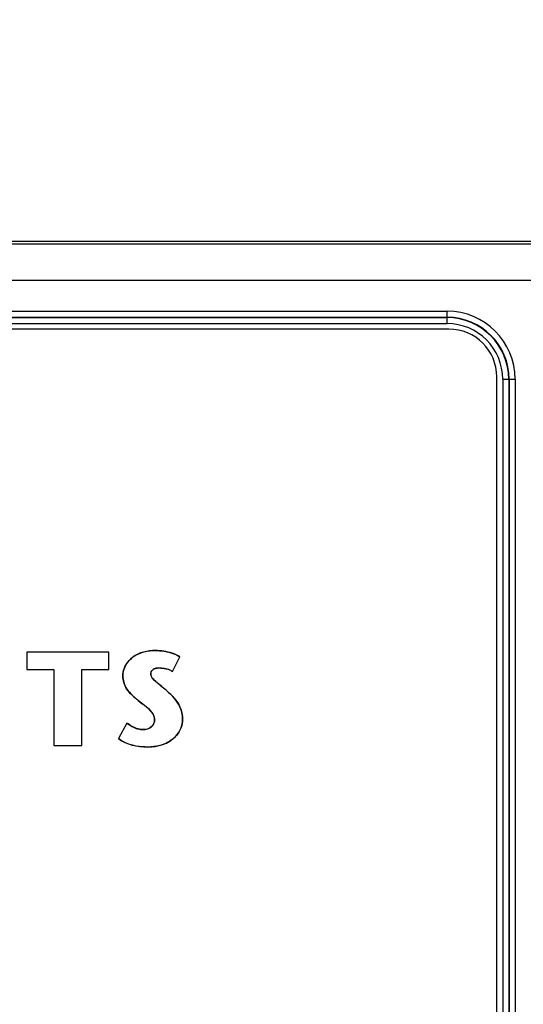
# Model space of a CAD drawing. Header units: inches. Extents: x 0 to 34, y 0 to 22.
# Tile 43 of 139: x 8.463 to 8.878, y 17.172 to 17.983. Entities that reach past the tile are written whole.
import ezdxf

# ---------------------------------------------------------------- set-up
doc = ezdxf.new("R2010")
doc.units = ezdxf.units.IN
doc.header["$LTSCALE"] = 1.87
doc.header["$MEASUREMENT"] = 0
doc.layers.get('0').update_dxf_attribs({"linetype": 'CONTINUOUS'})
doc.layers.add('02___PRT_ALL_AXES', color=7, linetype='CONTINUOUS')
doc.layers.add('DIMENSIONS', color=7, linetype='CONTINUOUS')
doc.styles.get("Standard").update_dxf_attribs({"font": 'txt', "width": 0.8})
doc.dimstyles.new('DIMSTYLE_1', dxfattribs={"dimtxt": 0.125, "dimasz": 0.18, "dimexe": 0.125, "dimexo": 0.0625, "dimgap": 0.03125, "dimtad": 0, "dimtih": 1, "dimtoh": 1, "dimdsep": 46, "dimtxsty": 'STANDARD', "dimblk": '_FILLED', "dimblk1": '_FILLED', "dimblk2": '_FILLED', "dimcen": 0.09, "dimazin": 2, "dimtp": 0.001, "dimtm": 0.001, "dimtfac": 1, "dimtofl": 0, "dimtmove": 0, "dimatfit": 3, "dimldrblk": '_FILLED', "dimfxl": 1, "dimtolj": 1, "dimarcsym": 0})

# ---------------------------------------------------------------- blocks, each defined once
blk = doc.blocks.new('*D29')
at = {"layer": 'DIMENSIONS', "color": 2, "linetype": 'CONTINUOUS'}
blk.add_line((10.02389, 16.33599), (10.02389, 18.48817), dxfattribs=at)
at = {"layer": 'DIMENSIONS', "color": 2, "linetype": 'CONTINUOUS', "insert": (9.96139, 18.55067), "char_height": 0.125, "width": 1.425, "attachment_point": 1, "rotation": 90, "line_spacing_factor": 0.9}
blk.add_mtext('100.28{\\ftxt.shx;\\W1.000000;\\H0.125000; }[3.948]', dxfattribs=at)
blk = doc.blocks.new('_FILLED')
at = {"color": 0, "linetype": 'BYBLOCK'}
blk.add_solid([(0, 0), (-1, 0.1736), (-1, -0.1736)], dxfattribs=at)
blk = doc.blocks.new('*D30')
at = {"layer": 'DIMENSIONS', "color": 2, "linetype": 'CONTINUOUS'}
blk.add_line((11.88389, 16.33599), (11.88389, 18.48817), dxfattribs=at)
at = {"layer": 'DIMENSIONS', "color": 2, "linetype": 'CONTINUOUS', "insert": (11.82139, 18.55067), "char_height": 0.125, "width": 1.425, "attachment_point": 1, "rotation": 90, "line_spacing_factor": 0.9}
blk.add_mtext('147.53{\\ftxt.shx;\\W1.000000;\\H0.125000; }[5.808]', dxfattribs=at)
blk = doc.blocks.new('*D31')
at = {"layer": 'DIMENSIONS', "color": 2, "linetype": 'CONTINUOUS'}
blk.add_line((15.60389, 16.33599), (15.60389, 18.48817), dxfattribs=at)
at = {"layer": 'DIMENSIONS', "color": 2, "linetype": 'CONTINUOUS', "insert": (15.54139, 18.55067), "char_height": 0.125, "width": 1.425, "attachment_point": 1, "rotation": 90, "line_spacing_factor": 0.9}
blk.add_mtext('242.02{\\ftxt.shx;\\W1.000000;\\H0.125000; }[9.528]', dxfattribs=at)

msp = doc.modelspace()

# ---------------------------------------------------------------- linework, layer by layer
at = {"color": 7, "linetype": 'CONTINUOUS'}
for p, q in [((16.71586, 17.80067), (7.29243, 17.80067)), ((8.90384, 17.79835), (7.31163, 17.79835)), ((8.90384, 17.76835), (7.31163, 17.76835)), ((7.31344, 17.74317), (8.81522, 17.74317)), ((8.81522, 17.73298), (8.81522, 17.74317)), ((7.31344, 17.73825), (8.81522, 17.73825)), ((7.31344, 17.7379), (8.81522, 17.7379)), ((7.31344, 17.73298), (8.81522, 17.73298)), ((8.86105, 17.68715), (8.86105, 14.44518)), ((8.86105, 17.68715), (8.87123, 17.68715)), ((8.86597, 17.68715), (8.86597, 14.44518)), ((8.86631, 17.68715), (8.86631, 14.44518)), ((8.87123, 17.68715), (8.87123, 14.44518)), ((8.46937, 17.46243), (8.46937, 17.44805)), ((8.53689, 17.46243), (8.46937, 17.46243)), ((8.53689, 17.44805), (8.53689, 17.46243)), ((8.58936, 17.44652), (8.59531, 17.4586)), ((8.46937, 17.44805), (8.49154, 17.44805)), ((8.49154, 17.44805), (8.49154, 17.38558)), ((8.51471, 17.38558), (8.51471, 17.44805)), ((8.51471, 17.44805), (8.53689, 17.44805)), ((8.55171, 17.40404), (8.54469, 17.39131)), ((8.49154, 17.38558), (8.51471, 17.38558))]:
    msp.add_line(p, q, dxfattribs=at)
at = {"color": 40, "linetype": 'CONTINUOUS'}
for p, q in [((8.57807, 17.44938), (8.5755, 17.44911)), ((8.58226, 17.44904), (8.57807, 17.44938)), ((8.58608, 17.44807), (8.58226, 17.44904)), ((8.58936, 17.44652), (8.58608, 17.44807)), ((8.57387, 17.43974), (8.5765, 17.43736)), ((8.5765, 17.43736), (8.57921, 17.43508)), ((8.57921, 17.43508), (8.58214, 17.43264)), ((8.56104, 17.42259), (8.5559, 17.42709)), ((8.58214, 17.43264), (8.5852, 17.42995)), ((8.56511, 17.41936), (8.56104, 17.42259)), ((8.56881, 17.41638), (8.56511, 17.41936)), ((8.57177, 17.41331), (8.56881, 17.41638)), ((8.55171, 17.40404), (8.55608, 17.40113))]:
    msp.add_line(p, q, dxfattribs=at)
at = {"color": 7, "linetype": 'CONTINUOUS'}
for radius in [0.05602, 0.0511, 0.05075, 0.04583]:
    msp.add_arc((8.81522, 17.68715), radius, 0, 90, dxfattribs=at)
for points, knots in [([(8.5752, 17.46376), (8.56863, 17.46376), (8.55571, 17.461), (8.54832, 17.44877), (8.54832, 17.44312)], [0, 0, 0, 0, 0.537825, 1, 1, 1, 1]), ([(8.59531, 17.4586), (8.59136, 17.46107), (8.58445, 17.46313), (8.57751, 17.46376), (8.5752, 17.46376)], [0, 0, 0, 0, 0.668874, 1, 1, 1, 1]), ([(8.54832, 17.44312), (8.54832, 17.43923), (8.55093, 17.43066), (8.55773, 17.4255), (8.56104, 17.42259)], [0, 0, 0, 0, 0.468371, 1, 1, 1, 1]), ([(8.57126, 17.44466), (8.57126, 17.44659), (8.57419, 17.44924), (8.57707, 17.44938), (8.57807, 17.44938)], [0, 0, 0, 0, 0.659824, 1, 1, 1, 1]), ([(8.5852, 17.42995), (8.58206, 17.43286), (8.57699, 17.43667), (8.57126, 17.44212), (8.57126, 17.44466)], [0, 0, 0, 0, 0.627936, 1, 1, 1, 1]), ([(8.5975, 17.40689), (8.5975, 17.41067), (8.59561, 17.41987), (8.58898, 17.42642), (8.5852, 17.42995)], [0, 0, 0, 0, 0.422304, 1, 1, 1, 1]), ([(8.56104, 17.42259), (8.56528, 17.4189), (8.57202, 17.41524), (8.57455, 17.40818), (8.57455, 17.40667)], [0, 0, 0, 0, 0.788629, 1, 1, 1, 1]), ([(8.5649, 17.39866), (8.56358, 17.39866), (8.55875, 17.39927), (8.55449, 17.40192), (8.55171, 17.40404)], [0, 0, 0, 0, 0.273206, 1, 1, 1, 1]), ([(8.57455, 17.40667), (8.57455, 17.40438), (8.57208, 17.39956), (8.56717, 17.39866), (8.5649, 17.39866)], [0, 0, 0, 0, 0.502468, 1, 1, 1, 1]), ([(8.56884, 17.38428), (8.57704, 17.38428), (8.59166, 17.38842), (8.5975, 17.4019), (8.5975, 17.40689)], [0, 0, 0, 0, 0.621473, 1, 1, 1, 1])]:
    msp.add_open_spline(points, degree=3, knots=knots, dxfattribs=at)
at = {"color": 40, "linetype": 'CONTINUOUS'}
for points, knots in [([(8.55268, 17.45443), (8.55376, 17.45577), (8.55558, 17.45757), (8.55761, 17.459), (8.55827, 17.45942)], [0, 0, 0, 0, 0.680616, 1, 1, 1, 1]), ([(8.5752, 17.46376), (8.57751, 17.46376), (8.58003, 17.46353), (8.58255, 17.46311), (8.58277, 17.46308)], [0, 0, 0, 0, 0.911688, 1, 1, 1, 1]), ([(8.5755, 17.44911), (8.57537, 17.44908), (8.5746, 17.44885), (8.57383, 17.44844), (8.57327, 17.44802)], [0, 0, 0, 0, 0.172076, 1, 1, 1, 1]), ([(8.55177, 17.43181), (8.55174, 17.43185), (8.55063, 17.43354), (8.54976, 17.43542), (8.54919, 17.43733)], [0, 0, 0, 0, 0.027829, 1, 1, 1, 1]), ([(8.59181, 17.42306), (8.59307, 17.42147), (8.59467, 17.41904), (8.59578, 17.41634), (8.59608, 17.4155)], [0, 0, 0, 0, 0.694728, 1, 1, 1, 1]), ([(8.57378, 17.41002), (8.57363, 17.41035), (8.57305, 17.41153), (8.57234, 17.41259), (8.57177, 17.41331)], [0, 0, 0, 0, 0.283581, 1, 1, 1, 1]), ([(8.56052, 17.39927), (8.56068, 17.39922), (8.5621, 17.39884), (8.56358, 17.39866), (8.5649, 17.39866)], [0, 0, 0, 0, 0.10809, 1, 1, 1, 1]), ([(8.56876, 17.39918), (8.56973, 17.39947), (8.5708, 17.39998), (8.57172, 17.40073), (8.57184, 17.40085)], [0, 0, 0, 0, 0.858068, 1, 1, 1, 1]), ([(8.59278, 17.39414), (8.59247, 17.39376), (8.59075, 17.39177), (8.58871, 17.39013), (8.5869, 17.38901)], [0, 0, 0, 0, 0.185851, 1, 1, 1, 1])]:
    msp.add_open_spline(points, degree=3, knots=knots, dxfattribs=at)
for points in [[(8.55827, 17.45942), (8.56064, 17.46092), (8.56324, 17.46197), (8.56594, 17.46266)], [(8.56594, 17.46266), (8.56898, 17.46344), (8.57213, 17.46376), (8.5752, 17.46376)], [(8.58277, 17.46308), (8.58507, 17.46268), (8.58736, 17.46212), (8.58955, 17.46134)], [(8.58955, 17.46134), (8.59157, 17.46062), (8.59351, 17.45973), (8.59531, 17.4586)], [(8.54938, 17.4487), (8.55014, 17.45074), (8.55128, 17.45268), (8.55268, 17.45443)], [(8.54832, 17.44312), (8.54832, 17.445), (8.5487, 17.44689), (8.54938, 17.4487)], [(8.54919, 17.43733), (8.54862, 17.43922), (8.54832, 17.44118), (8.54832, 17.44312)], [(8.57177, 17.4464), (8.57145, 17.44585), (8.57126, 17.44526), (8.57126, 17.44466)], [(8.57126, 17.44466), (8.57126, 17.44377), (8.57152, 17.44295), (8.57194, 17.44217)], [(8.57327, 17.44802), (8.57266, 17.44756), (8.57213, 17.44701), (8.57177, 17.4464)], [(8.57194, 17.44217), (8.57242, 17.4413), (8.57311, 17.4405), (8.57387, 17.43974)], [(8.5559, 17.42709), (8.55437, 17.42853), (8.55294, 17.43006), (8.55177, 17.43181)], [(8.5852, 17.42995), (8.58751, 17.42779), (8.58984, 17.42554), (8.59181, 17.42306)], [(8.57455, 17.40667), (8.57455, 17.40781), (8.57424, 17.40895), (8.57378, 17.41002)], [(8.59608, 17.4155), (8.59703, 17.41274), (8.5975, 17.40979), (8.5975, 17.40689)], [(8.57184, 17.40085), (8.57269, 17.4016), (8.57339, 17.40257), (8.57386, 17.40362)], [(8.57386, 17.40362), (8.57431, 17.4046), (8.57455, 17.40565), (8.57455, 17.40667)], [(8.5975, 17.40689), (8.5975, 17.40473), (8.59709, 17.40254), (8.59634, 17.40046)], [(8.55608, 17.40113), (8.5575, 17.40035), (8.55898, 17.3997), (8.56052, 17.39927)], [(8.5649, 17.39866), (8.56618, 17.39866), (8.56751, 17.3988), (8.56876, 17.39918)], [(8.59634, 17.40046), (8.59552, 17.39819), (8.5943, 17.39603), (8.59278, 17.39414)], [(8.55119, 17.38748), (8.54884, 17.38847), (8.54664, 17.38973), (8.54469, 17.39131)], [(8.55941, 17.38509), (8.55658, 17.3856), (8.55379, 17.38638), (8.55119, 17.38748)], [(8.5869, 17.38901), (8.58439, 17.38746), (8.5816, 17.38632), (8.57871, 17.38555)], [(8.56884, 17.38428), (8.56576, 17.38428), (8.56255, 17.38452), (8.55941, 17.38509)], [(8.57871, 17.38555), (8.57546, 17.38468), (8.57208, 17.38428), (8.56884, 17.38428)]]:
    msp.add_open_spline(points, degree=3, dxfattribs=at)
at = {"color": 7, "linetype": 'CONTINUOUS'}
for points in [[(8.57807, 17.44938), (8.58195, 17.44938), (8.58605, 17.44854), (8.58936, 17.44652)], [(8.54469, 17.39131), (8.55123, 17.38606), (8.56046, 17.38428), (8.56884, 17.38428)]]:
    msp.add_open_spline(points, degree=3, dxfattribs=at)
at = {"layer": '02___PRT_ALL_AXES', "color": 7, "linetype": 'CONTINUOUS'}
for p, q in [((8.81677, 17.72847), (7.32138, 17.72847)), ((8.85614, 14.45351), (8.85614, 17.6891))]:
    msp.add_line(p, q, dxfattribs=at)
msp.add_arc((8.81677, 17.6891), 0.03937, 0, 90, dxfattribs=at)

# ---------------------------------------------------------------- dimensions: what is measured, and where the dimension line sits
at = {"layer": 'DIMENSIONS', "color": 2, "linetype": 'CONTINUOUS'}
for feature_location, picture, middle in [((10.02389, 16.33599), '*D29', (10.02389, 19.26317)), ((11.88389, 16.33599), '*D30', (11.88389, 19.26317)), ((15.60389, 16.33599), '*D31', (15.60389, 19.26317))]:
    dim = msp.add_ordinate_dim(feature_location=feature_location, offset=(0, 2.15218), dtype=1, origin=(6.07573, 16.27349), dimstyle='DIMSTYLE_1', dxfattribs=at)
    dim.commit()
    dim.dimension.update_dxf_attribs({"geometry": picture, "text_midpoint": middle})

doc.saveas('drawing.dxf')
